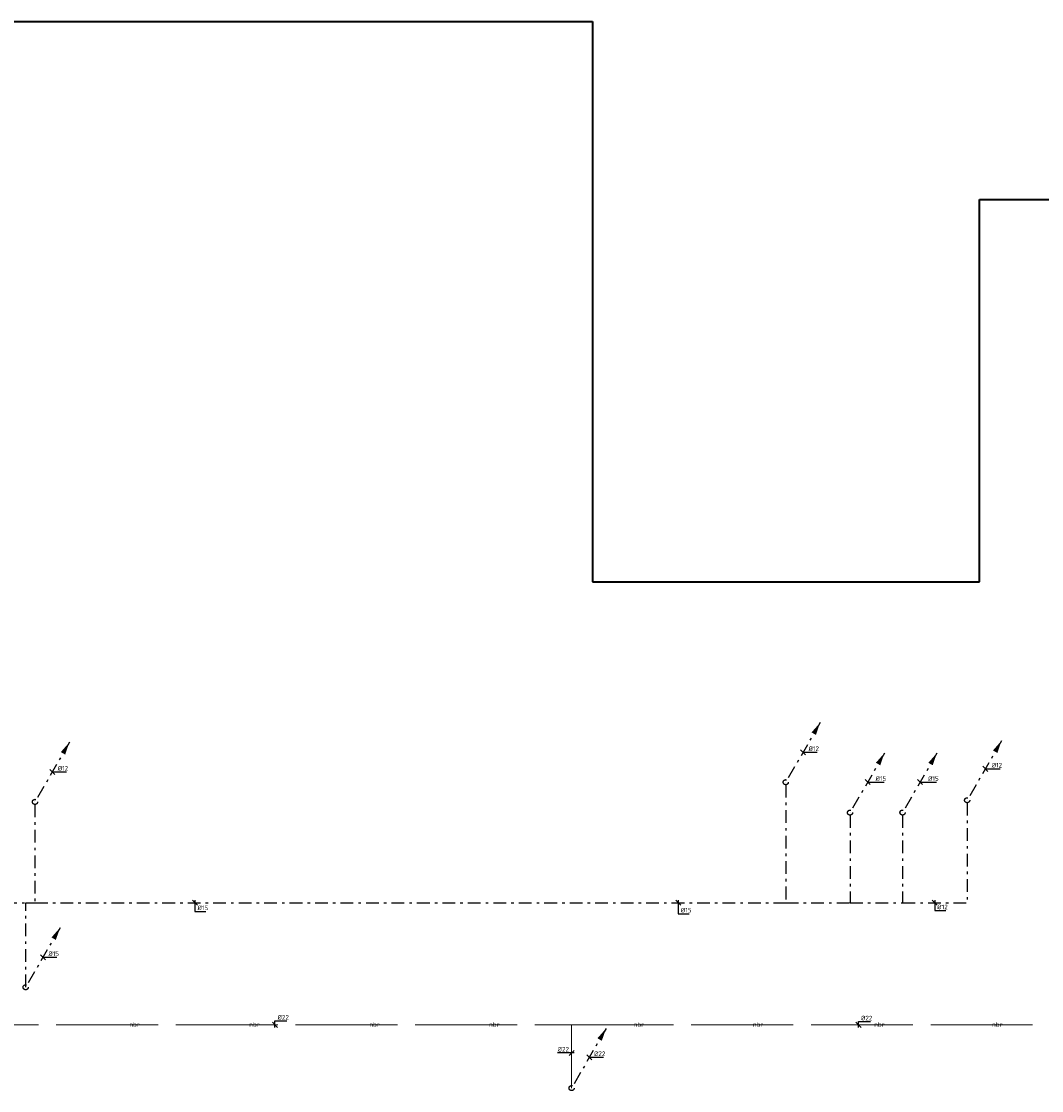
# Model space of a CAD drawing. Header units: millimetres. Extents: x -110 to 115249113, y -20 to 551969128.
# Tile 16 of 17: x 115196673 to 115216704, y 551944107 to 551965099. Entities that reach past the tile are written whole.
import ezdxf
from ezdxf.enums import TextEntityAlignment as Align

# ---------------------------------------------------------------- set-up
doc = ezdxf.new("R2010")
doc.units = ezdxf.units.MM
doc.header["$LTSCALE"] = 50
for name, pattern in [('2322109', [10, 5, -2, 1, -2]), ('2322109_a', [10, 5, -2, 1, -2]), ('2322120', [47, 40, -7])]:
    doc.linetypes.add(name, pattern=pattern)
doc.layers.get('0').update_dxf_attribs({"lineweight": 5})
doc.layers.add('BK Plattegrond Dak', color=253, linetype='Continuous', lineweight=40)
doc.layers.add('CAG RENVOOI STAMP', color=2, linetype='Continuous', lineweight=20)
doc.layers.add('WL531---', color=5, linetype='2322109')
doc.layers.add('WM531---', color=1, linetype='Continuous')
doc.styles.add('DVD_VBC_Arial', font='arial.ttf')
doc.styles.add('STABICAD-018', font='ISOCP.SHX', dxfattribs={"height": 90})

# ---------------------------------------------------------------- blocks, each defined once
blk = doc.blocks.new('*U343')
at = {"linetype": '2322109'}
blk.add_hatch(color=2, dxfattribs=at).paths.add_polyline_path([(675, 1169), (593, 928), (507, 978)], flags=0)
at = {"color": 2, "linetype": '2322109_a'}
blk.add_line((675, 1169, 3000), (25, 43, 3000), dxfattribs=at)
at = {"color": 0, "linetype": '2322109'}
blk.add_line((0, 0), (0, 0, 3000), dxfattribs=at)
at = {"color": 2, "linetype": '2322109'}
blk.add_circle((0, 0, 3000), 50, dxfattribs=at)
at = {"color": 2}
for tag, p, style in [('CODE', (0, 100), 'STABICAD-018'), ('FLOORCODE', (0, 0, -50), 'STABICAD-018'), ('POSITIONCODE', (1500, 150), 'DVD_VBC_Arial'), ('SECTIONCODE', (1500, 150), 'DVD_VBC_Arial')]:
    blk.add_attdef(tag, p, '', height=1.2, dxfattribs=dict(at, style=style))
blk = doc.blocks.new('*U351')
at = {"color": 0, "linetype": 'Continuous'}
for p, q in [((50, -50), (-50, 50)), ((0, 0), (40, 0)), ((40, 0), (275, 0))]:
    blk.add_line(p, q, dxfattribs=at)
at = {"color": 0, "linetype": 'Continuous', "style": 'STABICAD-018'}
blk.add_text('%%c22', height=90, dxfattribs=at).set_placement((90, 25))
at = {"color": 2, "style": 'DVD_VBC_Arial'}
blk.add_attdef('CODE', (0, 0), '', height=1.2, dxfattribs=at)
blk = doc.blocks.new('*U369')
at = {"color": 0, "linetype": 'Continuous'}
for p, q in [((-40, 0), (-275, 0)), ((-50, -50), (50, 50)), ((50, 0), (-40, 0))]:
    blk.add_line(p, q, dxfattribs=at)
at = {"color": 0, "linetype": 'Continuous', "style": 'STABICAD-018'}
blk.add_text('%%c22', height=90, dxfattribs=at).set_placement((-275, 25))
at = {"color": 2, "style": 'DVD_VBC_Arial'}
blk.add_attdef('CODE', (0, 0), '', height=1.2, dxfattribs=at)
blk = doc.blocks.new('*U371')
at = {"color": 0, "linetype": 'Continuous'}
for p, q in [((50, -50), (-50, 50)), ((0, -50), (0, 64)), ((0, 64), (235, 64))]:
    blk.add_line(p, q, dxfattribs=at)
at = {"color": 0, "linetype": 'Continuous', "style": 'STABICAD-018'}
blk.add_text('%%c22', height=90, dxfattribs=at).set_placement((50, 89))
at = {"color": 2, "style": 'DVD_VBC_Arial'}
blk.add_attdef('CODE', (0, 0), '', height=1.2, dxfattribs=at)
blk = doc.blocks.new('*U372')
at = {"color": 0, "linetype": 'Continuous'}
for p, q in [((50, -50), (-50, 50)), ((0, -50), (0, 77)), ((0, 77), (235, 77))]:
    blk.add_line(p, q, dxfattribs=at)
at = {"color": 0, "linetype": 'Continuous', "style": 'STABICAD-018'}
blk.add_text('%%c22', height=90, dxfattribs=at).set_placement((50, 102))
at = {"color": 2, "style": 'DVD_VBC_Arial'}
blk.add_attdef('CODE', (0, 0), '', height=1.2, dxfattribs=at)
blk = doc.blocks.new('*U820')
at = {"color": 0, "linetype": 'Continuous'}
for p, q in [((50, -50), (-50, 50)), ((0, 50), (0, -154)), ((0, -154), (217, -154))]:
    blk.add_line(p, q, dxfattribs=at)
at = {"color": 0, "linetype": 'Continuous', "style": 'STABICAD-018'}
blk.add_text('%%c12', height=90, dxfattribs=at).set_placement((50, -129))
at = {"layer": 'WL531---', "color": 2, "style": 'DVD_VBC_Arial'}
blk.add_attdef('CODE', (0, 0), '', height=1.2, dxfattribs=at)
blk = doc.blocks.new('*U810')
at = {"color": 0, "linetype": 'Continuous'}
for p, q in [((50, -50), (-50, 50)), ((0, 50), (0, -217)), ((0, -217), (216, -217))]:
    blk.add_line(p, q, dxfattribs=at)
at = {"color": 0, "linetype": 'Continuous', "style": 'STABICAD-018'}
blk.add_text('%%c15', height=90, dxfattribs=at).set_placement((50, -192))
at = {"layer": 'WL531---', "color": 2, "style": 'DVD_VBC_Arial'}
blk.add_attdef('CODE', (0, 0), '', height=1.2, dxfattribs=at)
blk = doc.blocks.new('*U809')
at = {"color": 0, "linetype": 'Continuous'}
for p, q in [((50, -50), (-50, 50)), ((0, 50), (0, -171)), ((0, -171), (216, -171))]:
    blk.add_line(p, q, dxfattribs=at)
at = {"color": 0, "linetype": 'Continuous', "style": 'STABICAD-018'}
blk.add_text('%%c15', height=90, dxfattribs=at).set_placement((50, -146))
at = {"layer": 'WL531---', "color": 2, "style": 'DVD_VBC_Arial'}
blk.add_attdef('CODE', (0, 0), '', height=1.2, dxfattribs=at)
blk = doc.blocks.new('*U739')
at = {"linetype": '2322109'}
blk.add_hatch(color=2, dxfattribs=at).paths.add_polyline_path([(675, 1169), (593, 928), (507, 978)], flags=0)
at = {"color": 2, "linetype": '2322109_a'}
blk.add_line((675, 1169, 3000), (25, 43, 3000), dxfattribs=at)
at = {"color": 0, "linetype": '2322109'}
blk.add_line((0, 0), (0, 0, 3000), dxfattribs=at)
at = {"color": 2, "linetype": '2322109'}
blk.add_circle((0, 0, 3000), 50, dxfattribs=at)
at = {"layer": 'WL531---', "color": 2}
for tag, p, style in [('CODE', (0, 100), 'STABICAD-018'), ('FLOORCODE', (0, 0, -50), 'STABICAD-018'), ('POSITIONCODE', (1500, 150), 'DVD_VBC_Arial'), ('SECTIONCODE', (1500, 150), 'DVD_VBC_Arial')]:
    blk.add_attdef(tag, p, '', height=1.2, dxfattribs=dict(at, style=style))
blk = doc.blocks.new('*U774')
at = {"color": 0, "linetype": 'Continuous'}
for p, q in [((50, -50), (-50, 50)), ((0, 0), (55, 0)), ((55, 0), (271, 0))]:
    blk.add_line(p, q, dxfattribs=at)
at = {"color": 0, "linetype": 'Continuous', "style": 'STABICAD-018'}
blk.add_text('%%c15', height=90, dxfattribs=at).set_placement((105, 25))
at = {"layer": 'WL531---', "color": 2, "style": 'DVD_VBC_Arial'}
blk.add_attdef('CODE', (0, 0), '', height=1.2, dxfattribs=at)
blk = doc.blocks.new('*U770')
at = {"linetype": '2322109'}
blk.add_hatch(color=2, dxfattribs=at).paths.add_polyline_path([(675, 1169), (593, 928), (507, 978)], flags=0)
at = {"color": 2, "linetype": '2322109_a'}
blk.add_line((675, 1169, 3000), (25, 43, 3000), dxfattribs=at)
at = {"color": 0, "linetype": '2322109'}
blk.add_line((0, 0), (0, 0, 3000), dxfattribs=at)
at = {"color": 2, "linetype": '2322109'}
blk.add_circle((0, 0, 3000), 50, dxfattribs=at)
at = {"layer": 'WL531---', "color": 2}
for tag, p, style in [('CODE', (0, 100), 'STABICAD-018'), ('FLOORCODE', (0, 0, -50), 'STABICAD-018'), ('POSITIONCODE', (1500, 150), 'DVD_VBC_Arial'), ('SECTIONCODE', (1500, 150), 'DVD_VBC_Arial')]:
    blk.add_attdef(tag, p, '', height=1.2, dxfattribs=dict(at, style=style))
blk = doc.blocks.new('*U813')
at = {"color": 0, "linetype": 'Continuous'}
for p, q in [((50, -50), (-50, 50)), ((0, 0), (58, 0)), ((58, 0), (276, 0))]:
    blk.add_line(p, q, dxfattribs=at)
at = {"color": 0, "linetype": 'Continuous', "style": 'STABICAD-018'}
blk.add_text('%%c12', height=90, dxfattribs=at).set_placement((108, 25))
at = {"layer": 'WL531---', "color": 2, "style": 'DVD_VBC_Arial'}
blk.add_attdef('CODE', (0, 0), '', height=1.2, dxfattribs=at)
blk = doc.blocks.new('*U807')
at = {"linetype": '2322109'}
blk.add_hatch(color=2, dxfattribs=at).paths.add_polyline_path([(675, 1169), (593, 928), (507, 978)], flags=0)
at = {"color": 2, "linetype": '2322109_a'}
blk.add_line((675, 1169, 3000), (25, 43, 3000), dxfattribs=at)
at = {"color": 0, "linetype": '2322109'}
blk.add_line((0, 0), (0, 0, 3000), dxfattribs=at)
at = {"color": 2, "linetype": '2322109'}
blk.add_circle((0, 0, 3000), 50, dxfattribs=at)
at = {"layer": 'WL531---', "color": 2}
for tag, p, style in [('CODE', (0, 100), 'STABICAD-018'), ('FLOORCODE', (0, 0, -50), 'STABICAD-018'), ('POSITIONCODE', (1500, 150), 'DVD_VBC_Arial'), ('SECTIONCODE', (1500, 150), 'DVD_VBC_Arial')]:
    blk.add_attdef(tag, p, '', height=1.2, dxfattribs=dict(at, style=style))
blk = doc.blocks.new('*U808')
at = {"color": 0, "linetype": 'Continuous'}
for p, q in [((50, -50), (-50, 50)), ((0, 0), (58, 0)), ((58, 0), (276, 0))]:
    blk.add_line(p, q, dxfattribs=at)
at = {"color": 0, "linetype": 'Continuous', "style": 'STABICAD-018'}
blk.add_text('%%c12', height=90, dxfattribs=at).set_placement((108, 25))
at = {"layer": 'WL531---', "color": 2, "style": 'DVD_VBC_Arial'}
blk.add_attdef('CODE', (0, 0), '', height=1.2, dxfattribs=at)
blk = doc.blocks.new('*U778')
at = {"linetype": '2322109'}
blk.add_hatch(color=2, dxfattribs=at).paths.add_polyline_path([(675, 1169), (593, 928), (507, 978)], flags=0)
at = {"color": 2, "linetype": '2322109_a'}
blk.add_line((675, 1169, 3000), (25, 43, 3000), dxfattribs=at)
at = {"color": 0, "linetype": '2322109'}
blk.add_line((0, 0), (0, 0, 3000), dxfattribs=at)
at = {"color": 2, "linetype": '2322109'}
blk.add_circle((0, 0, 3000), 50, dxfattribs=at)
at = {"layer": 'WL531---', "color": 2}
for tag, p, style in [('CODE', (0, 100), 'STABICAD-018'), ('FLOORCODE', (0, 0, -50), 'STABICAD-018'), ('POSITIONCODE', (1500, 150), 'DVD_VBC_Arial'), ('SECTIONCODE', (1500, 150), 'DVD_VBC_Arial')]:
    blk.add_attdef(tag, p, '', height=1.2, dxfattribs=dict(at, style=style))
blk = doc.blocks.new('*U812')
at = {"color": 0, "linetype": 'Continuous'}
for p, q in [((50, -50), (-50, 50)), ((0, 0), (106, 0)), ((106, 0), (322, 0))]:
    blk.add_line(p, q, dxfattribs=at)
at = {"color": 0, "linetype": 'Continuous', "style": 'STABICAD-018'}
blk.add_text('%%c15', height=90, dxfattribs=at).set_placement((156, 25))
at = {"layer": 'WL531---', "color": 2, "style": 'DVD_VBC_Arial'}
blk.add_attdef('CODE', (0, 0), '', height=1.2, dxfattribs=at)
blk = doc.blocks.new('*U793')
at = {"linetype": '2322109'}
blk.add_hatch(color=2, dxfattribs=at).paths.add_polyline_path([(675, 1169), (593, 928), (507, 978)], flags=0)
at = {"color": 2, "linetype": '2322109_a'}
blk.add_line((675, 1169, 3000), (25, 43, 3000), dxfattribs=at)
at = {"color": 0, "linetype": '2322109'}
blk.add_line((0, 0), (0, 0, 3000), dxfattribs=at)
at = {"color": 2, "linetype": '2322109'}
blk.add_circle((0, 0, 3000), 50, dxfattribs=at)
at = {"layer": 'WL531---', "color": 2}
for tag, p, style in [('CODE', (0, 100), 'STABICAD-018'), ('FLOORCODE', (0, 0, -50), 'STABICAD-018'), ('POSITIONCODE', (1500, 150), 'DVD_VBC_Arial'), ('SECTIONCODE', (1500, 150), 'DVD_VBC_Arial')]:
    blk.add_attdef(tag, p, '', height=1.2, dxfattribs=dict(at, style=style))
blk = doc.blocks.new('*U821')
at = {"color": 0, "linetype": 'Continuous'}
for p, q in [((50, -50), (-50, 50)), ((0, 0), (106, 0)), ((106, 0), (322, 0))]:
    blk.add_line(p, q, dxfattribs=at)
at = {"color": 0, "linetype": 'Continuous', "style": 'STABICAD-018'}
blk.add_text('%%c15', height=90, dxfattribs=at).set_placement((156, 25))
at = {"layer": 'WL531---', "color": 2, "style": 'DVD_VBC_Arial'}
blk.add_attdef('CODE', (0, 0), '', height=1.2, dxfattribs=at)
blk = doc.blocks.new('*U818')
at = {"linetype": '2322109'}
blk.add_hatch(color=2, dxfattribs=at).paths.add_polyline_path([(675, 1169), (593, 928), (507, 978)], flags=0)
at = {"color": 2, "linetype": '2322109_a'}
blk.add_line((675, 1169, 3000), (25, 43, 3000), dxfattribs=at)
at = {"color": 0, "linetype": '2322109'}
blk.add_line((0, 0), (0, 0, 3000), dxfattribs=at)
at = {"color": 2, "linetype": '2322109'}
blk.add_circle((0, 0, 3000), 50, dxfattribs=at)
at = {"layer": 'WL531---', "color": 2}
for tag, p, style in [('CODE', (0, 100), 'STABICAD-018'), ('FLOORCODE', (0, 0, -50), 'STABICAD-018'), ('POSITIONCODE', (1500, 150), 'DVD_VBC_Arial'), ('SECTIONCODE', (1500, 150), 'DVD_VBC_Arial')]:
    blk.add_attdef(tag, p, '', height=1.2, dxfattribs=dict(at, style=style))
blk = doc.blocks.new('*U819')
at = {"color": 0, "linetype": 'Continuous'}
for p, q in [((50, -50), (-50, 50)), ((0, 0), (75, 0)), ((75, 0), (293, 0))]:
    blk.add_line(p, q, dxfattribs=at)
at = {"color": 0, "linetype": 'Continuous', "style": 'STABICAD-018'}
blk.add_text('%%c12', height=90, dxfattribs=at).set_placement((125, 25))
at = {"layer": 'WL531---', "color": 2, "style": 'DVD_VBC_Arial'}
blk.add_attdef('CODE', (0, 0), '', height=1.2, dxfattribs=at)

msp = doc.modelspace()

# ---------------------------------------------------------------- linework, layer by layer
at = {"layer": 'BK Plattegrond Dak'}
for p, q in [((115194626, 551965099), (115207883, 551965099)), ((115207883, 551965099), (115207883, 551954099)), ((115215484, 551961599), (115223267, 551961599)), ((115215484, 551954099), (115215484, 551961599)), ((115207883, 551954099), (115215484, 551954099))]:
    msp.add_line(p, q, dxfattribs=at)
at = {"layer": 'CAG RENVOOI STAMP', "color": 4, "linetype": '2322120'}
for p, q in [((115195006, 551945398), (115207476, 551945398)), ((115207476, 551944154), (115207476, 551945398)), ((115207476, 551945398), (115224225, 551945398))]:
    msp.add_line(p, q, dxfattribs=at)
at = {"layer": 'WL531---', "linetype": '2322109'}
for p, q in [((115211680, 551950112), (115211680, 551947797)), ((115196940, 551949726), (115196940, 551947797)), ((115215242, 551949758), (115215242, 551947797)), ((115212943, 551949516), (115212943, 551947797)), ((115213973, 551949516), (115213973, 551947797)), ((115195835, 551947797), (115196757, 551947797)), ((115196757, 551946137), (115196757, 551947797)), ((115196757, 551947797), (115196940, 551947797)), ((115196940, 551947797), (115211680, 551947797)), ((115211680, 551947797), (115212943, 551947797)), ((115212943, 551947797), (115213973, 551947797)), ((115213973, 551947797), (115215242, 551947797))]:
    msp.add_line(p, q, dxfattribs=at)

# ---------------------------------------------------------------- block references
for name, p in [('*U807', (115211680, 551950162)), ('*U770', (115196940, 551949776)), ('*U818', (115215242, 551949808)), ('*U778', (115212943, 551949566)), ('*U793', (115213973, 551949566)), ('*U739', (115196757, 551946137)), ('*U343', (115207476, 551944157))]:
    msp.add_blockref(name, p, dxfattribs=at)
at = {"layer": 'WM531---', "linetype": 'Continuous'}
for name, p in [('*U808', (115212019, 551950750)), ('*U813', (115197280, 551950364)), ('*U819', (115215598, 551950425)), ('*U812', (115213288, 551950164)), ('*U821', (115214318, 551950164)), ('*U809', (115200081, 551947797)), ('*U810', (115209570, 551947797)), ('*U820', (115214605, 551947797)), ('*U774', (115197097, 551946726)), ('*U372', (115201652, 551945398)), ('*U371', (115213108, 551945398)), ('*U369', (115207476, 551944847)), ('*U351', (115207825, 551944762))]:
    msp.add_blockref(name, p, dxfattribs=at)

# ---------------------------------------------------------------- texts
at = {"layer": 'CAG RENVOOI STAMP', "color": 2, "style": 'STABICAD-018'}
for p in [(115198896, 551945405), (115201250, 551945405), (115203608, 551945405), (115205959, 551945405), (115208798, 551945405), (115211139, 551945405), (115213520, 551945405), (115215835, 551945405)]:
    msp.add_text('nbr', height=90, dxfattribs=at).set_placement(p, align=Align.MIDDLE_CENTER)

doc.saveas('drawing.dxf')
